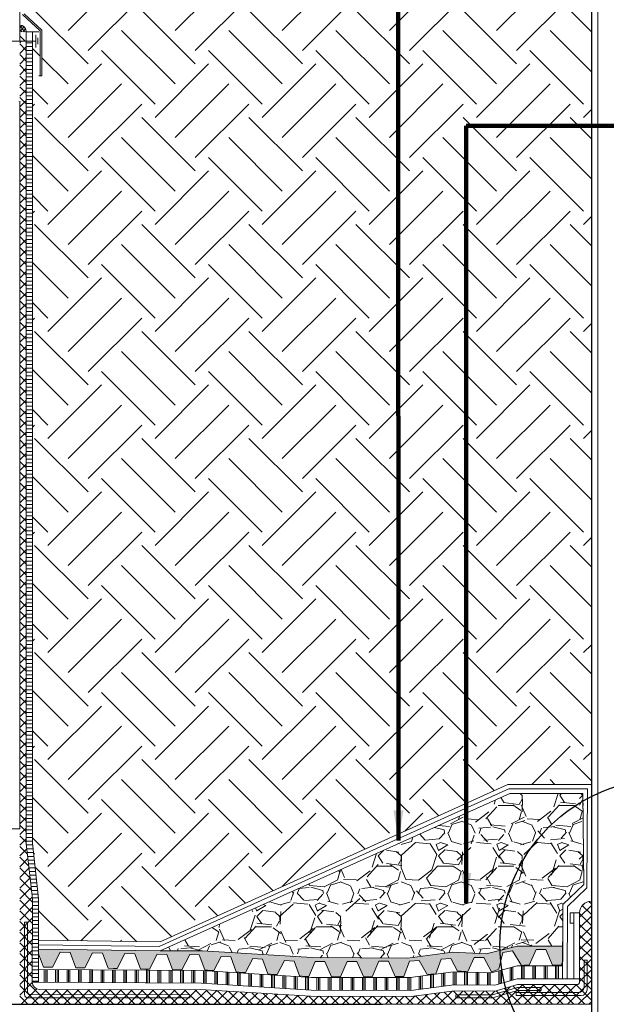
# Model space of a CAD drawing. Extents: x 8.8 to 80.2, y 3.8 to 30.6.
# Tile 8 of 11: x 49.4 to 51.4, y 25.6 to 28.9. Entities that reach past the tile are written whole.
import ezdxf

# ---------------------------------------------------------------- set-up
doc = ezdxf.new("R2010")
doc.units = 0
doc.header["$MEASUREMENT"] = 0
doc.layers.get('0').update_dxf_attribs({"lineweight": 9})
for name, color, linetype, lineweight in [('BR_P_Slab_Object', 3, 'Continuous', 30), ('DR_P_Storm_Sewer', 151, 'Continuous', 30), ('SC_Scratch6', 7, 'Continuous', 9), ('SC_Scratch7', 252, 'Continuous', 9), ('VG_P_Cells', 2, 'Continuous', 9), ('VG_P_Landscape_Limits', 3, 'Continuous', 40), ('VG_P_Text', 7, 'Continuous', 25)]:
    doc.layers.add(name, color=color, linetype=linetype, lineweight=lineweight)
doc.layers.add('SC_Scratch1', color=7, linetype='Continuous', lineweight=9, plot=False)
doc.layers.add('SC_Scratch8', color=7, linetype='Continuous', lineweight=9, transparency=0.4)
doc.styles.add('FONT31', font='font31.shx')
doc.dimstyles.new('Fract  Slanted', dxfattribs={"dimtxt": 0.12, "dimasz": 0.1, "dimexe": 0.1, "dimexo": 0.03, "dimgap": 0.07, "dimtad": 1, "dimdec": 3, "dimlfac": 12, "dimzin": 3, "dimdsep": 46, "dimlunit": 4, "dimtxsty": 'FONT31', "dimblk": 'OBLIQUE', "dimcen": 0.09, "dimdle": 0.1, "dimclrd": 97, "dimclre": 97, "dimaunit": 1, "dimadec": 4, "dimazin": 3, "dimtfac": 0.75, "dimtdec": 3, "dimtofl": 0, "dimtmove": 2, "dimatfit": 3, "dimfxl": 1, "dimtzin": 3, "dimlwd": 0, "dimlwe": 0, "dimarcsym": 0})

# ---------------------------------------------------------------- blocks, each defined once
blk = doc.blocks.new('_Oblique')
at = {"color": 0, "linetype": 'ByBlock', "lineweight": -2}
blk.add_line((-0.5, -0.5), (0.5, 0.5), dxfattribs=at)

msp = doc.modelspace()

# ---------------------------------------------------------------- hatches: boundary and pattern name
at = {"layer": 'SC_Scratch7'}
h = msp.add_hatch(dxfattribs=at)
h.set_pattern_fill('ANSI37', color=256, style=0, pattern_type=2)
h.set_pattern_definition([(45, (51.31933702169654, 25.84570835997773), (-0.01767766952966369, 0.01767766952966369), []), (135, (51.31933702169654, 25.84570835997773), (-0.01767766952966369, -0.01767766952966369), [])])
edge = h.paths.add_edge_path()
edge.add_line((51.29563908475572, 25.94228952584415), (51.29563908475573, 25.72521363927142))
edge.add_line((51.29563908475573, 25.72521363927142), (51.29563908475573, 25.71545514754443))
edge.add_arc((51.28588059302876, 25.71545514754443), 0.009758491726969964, -90, 2.091837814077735e-11, ccw=False)
edge.add_line((51.28588059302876, 25.70569665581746), (51.09071075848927, 25.70569665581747))
edge.add_line((51.09071075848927, 25.70569665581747), (51.0164823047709, 25.68377402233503))
edge.add_line((51.0164823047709, 25.68377402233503), (50.88283045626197, 25.6847134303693))
edge.add_line((50.88283045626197, 25.6847134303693), (50.73997089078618, 25.66645179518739))
edge.add_line((50.73997089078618, 25.66645179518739), (50.40860667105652, 25.66706623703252))
edge.add_line((50.40860667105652, 25.66706623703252), (50.04312361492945, 25.68902494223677))
edge.add_line((50.04312361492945, 25.68902494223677), (50.00780690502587, 25.68841041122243))
edge.add_line((50.00780690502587, 25.68841041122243), (49.5126875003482, 25.68972934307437))
edge.add_arc((49.51281881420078, 25.71356695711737), 0.02383797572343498, 179.9782865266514, 269.68437892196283, ccw=False)
edge.add_line((49.48898084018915, 25.713575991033), (49.48918460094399, 25.98953478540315))
edge.add_line((49.48918460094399, 25.98953478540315), (49.46896005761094, 26.17155567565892))
edge.add_line((49.46896005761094, 26.17155567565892), (49.46896005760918, 26.18578892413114))
edge.add_line((49.46896005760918, 26.18578892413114), (49.4689600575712, 26.49418233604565))
edge.add_line((49.4689600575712, 26.49418233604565), (49.46896005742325, 27.34271351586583))
edge.add_line((49.46896005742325, 27.34271351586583), (49.46896005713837, 28.82270782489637))
edge.add_line((49.46896005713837, 28.82270782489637), (49.44751801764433, 28.82270782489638))
edge.add_line((49.44751801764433, 28.82270782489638), (49.44751801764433, 28.62375271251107))
edge.add_line((49.44751801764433, 28.62375271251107), (49.44751801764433, 28.62239390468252))
edge.add_line((49.44751801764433, 28.62239390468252), (49.44792486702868, 28.51150360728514))
edge.add_line((49.44792486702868, 28.51150360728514), (49.44792486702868, 26.34891031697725))
edge.add_line((49.44792486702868, 26.34891031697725), (49.44751801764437, 26.31766031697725))
edge.add_line((49.44751801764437, 26.31766031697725), (49.44792486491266, 26.22019344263))
edge.add_line((49.44792486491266, 26.22019344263), (49.44751801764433, 26.22019344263))
edge.add_line((49.44751801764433, 26.22019344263), (49.44751801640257, 26.18894344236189))
edge.add_line((49.44751801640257, 26.18894344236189), (49.44751801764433, 25.72391031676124))
edge.add_line((49.44751801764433, 25.72391031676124), (49.44751801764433, 25.64057731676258))
edge.add_line((49.44751801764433, 25.64057731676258), (50.64532470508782, 25.64057770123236))
edge.add_line((50.64532470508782, 25.64057770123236), (51.3343064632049, 25.64057525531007))
edge.add_line((51.3343064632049, 25.64057525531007), (51.33433529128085, 25.9813220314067))
edge.add_arc((51.33467305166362, 25.94228952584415), 0.03903396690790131, 90.49578578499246, 180)
h = msp.add_hatch(dxfattribs=at)
h.set_pattern_fill('ANSI31', color=256, style=0, pattern_type=2)
h.set_pattern_definition([(0, (49.49956564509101, 25.90444571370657), (0, 0.0125), [])])
h.paths.add_polyline_path([(49.46896005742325, 27.34271351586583), (49.4689600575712, 26.49418233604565), (49.46896005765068, 26.18578892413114), (49.46896005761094, 26.17155567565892), (49.48918460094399, 25.98953478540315), (49.48898073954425, 25.71343968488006), (49.50981403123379, 25.71343968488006), (49.51001789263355, 25.82224345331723), (49.51001789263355, 25.99068864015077), (49.48979334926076, 26.17270953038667), (49.48979334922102, 26.49418233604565), (49.48979334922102, 28.51150360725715), (49.49016307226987, 28.82270782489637), (49.46896005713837, 28.82270782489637)])
h = msp.add_hatch(dxfattribs=at)
h.set_pattern_fill('GRAVEL', color=256, style=0, pattern_type=2)
h.set_pattern_definition([(228.012788, (50.84892622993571, 26.20570907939), (-1.599999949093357, -1.80000000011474), [0.026907, -2.663818]), (184.969741, (50.83092622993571, 26.18570907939), (2.399999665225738, 0.1999999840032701), [0.04617399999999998, -4.571184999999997]), (132.510447, (50.78492622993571, 26.18170907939), (1.999999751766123, -2.199999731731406), [0.03255799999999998, -3.223206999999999]), (267.273689, (50.7069262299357, 26.13170907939), (0.2000000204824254, 4.000000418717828), [0.04204799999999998, -4.162711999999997]), (292.833654, (50.70492622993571, 26.08970907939), (-1.000000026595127, 2.400000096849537), [0.041231, -4.081875]), (357.2736889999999, (50.72092622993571, 26.05170907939), (-4.000000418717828, 0.2000000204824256), [0.04204799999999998, -4.162711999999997]), (37.69424000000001, (50.76292622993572, 26.04970907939), (-2.60000001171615, -1.999999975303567), [0.05560599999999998, -5.504969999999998]), (72.255328, (50.80692622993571, 26.08370907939), (1.399999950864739, 4.399999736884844), [0.052498, -5.197264]), (121.429566, (50.8229262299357, 26.13370907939), (-1.600000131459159, 2.600000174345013), [0.04219, -4.176815]), (175.236358, (50.80092622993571, 26.16970907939), (2.200000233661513, -0.2000000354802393), [0.048166, -2.360153]), (222.397438, (50.75292622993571, 26.17370907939), (-2.40000015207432, -2.200000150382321), [0.06228999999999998, -6.166674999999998]), (138.814075, (50.90492622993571, 26.12970907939), (-1.400000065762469, 1.200000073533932), [0.02126, -2.104769]), (171.469234, (50.88892622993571, 26.14370907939), (2.600000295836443, -0.4000000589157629), [0.040447, -4.004302]), (225, (50.84892622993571, 26.14970907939), (-2.775557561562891e-17, -0.1999994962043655), [0.028284, -0.254559]), (203.198591, (50.8349262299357, 26.17370907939), (1.000000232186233, 0.4000000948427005), [0.015232, -1.507923]), (291.801409, (50.82092622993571, 26.16770907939), (-0.199999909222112, 0.5999998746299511), [0.021541, -1.055492]), (30.963757, (50.8289262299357, 26.14770907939), (0.599999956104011, 0.3999999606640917), [0.034986, -1.131205]), (161.565051, (50.8589262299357, 26.16570907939), (0.4000001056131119, -0.2000000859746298), [0.025298, -0.607157]), (16.38954, (50.70492622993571, 26.16770907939), (2.000000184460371, 0.6000000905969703), [0.03543999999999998, -3.508568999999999]), (70.34617600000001, (50.73892622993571, 26.17770907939), (-0.7999999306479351, -2.199999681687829), [0.029732, -2.943482]), (293.198591, (50.8589262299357, 26.20570907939), (-0.4000000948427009, 1.000000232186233), [0.030463, -1.492692]), (343.6104599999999, (50.87092622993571, 26.17770907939), (-2.000000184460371, 0.6000000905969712), [0.03544, -3.508569]), (339.4439549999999, (50.70492622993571, 26.04370907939), (-1.000000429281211, 0.4000001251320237), [0.034176, -1.674625]), (294.775141, (50.7369262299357, 26.03170907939), (-1.000000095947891, 2.20000015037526), [0.028636, -2.834929]), (66.80140899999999, (50.86092622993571, 26.00570907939), (0.4000000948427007, 1.000000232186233), [0.030463, -1.492692]), (17.354025, (50.87292622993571, 26.03370907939), (-2.600000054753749, -0.8000000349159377), [0.03352599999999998, -3.319084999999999]), (69.44395500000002, (50.76292622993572, 26.00570907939), (-0.4000001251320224, -1.000000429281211), [0.017088, -1.691713]), (101.309932, (50.84892622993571, 26.00570907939), (-0.2000000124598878, 0.8000002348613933), [0.010198, -1.009606]), (165.963757, (50.8469262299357, 26.01570907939), (0.6000003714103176, -0.2000000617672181), [0.041231, -0.7833899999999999]), (186.009006, (50.80692622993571, 26.02570907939), (2.00000013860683, 0.1999999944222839), [0.03820999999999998, -3.782784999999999]), (303.690068, (50.8289262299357, 26.12970907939), (-0.1999999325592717, 0.3999998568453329), [0.028844, -0.6922659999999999]), (353.157227, (50.84492622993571, 26.10570907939), (3.399999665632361, -0.3999999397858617), [0.05035899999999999, -4.985513]), (60.945396, (50.89492622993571, 26.09970907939), (-0.8000002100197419, -1.400000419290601), [0.020591, -2.038535]), (90, (50.90492622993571, 26.11770907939), (-0.2, 0.2), [0.012, -0.188]), (120.256437, (50.80292622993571, 26.03170907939), (0.7999998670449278, -1.399999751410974), [0.027785, -2.750704]), (48.012788, (50.78892622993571, 26.05570907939), (1.599999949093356, 1.800000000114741), [0.053814, -2.63691]), (0, (50.82492622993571, 26.09570907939), (0.2, 0.2), [0.052, -0.148]), (325.304846, (50.87692622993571, 26.09570907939), (1.999999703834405, -1.399999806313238), [0.03162299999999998, -3.130654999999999]), (254.054604, (50.9029262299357, 26.07770907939), (-0.1999999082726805, -0.799999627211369), [0.02912, -1.426902]), (207.645975, (50.89492622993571, 26.04970907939), (-3.800000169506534, -2.000000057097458), [0.047413, -4.693894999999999]), (175.426079, (50.8529262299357, 26.02770907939), (-2.600000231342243, 0.2000000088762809), [0.05016, -4.965815])])
h.paths.add_polyline_path([(51.24009659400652, 25.96996617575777), (51.30913397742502, 26.03645356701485), (51.30664189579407, 26.33700489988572), (51.06529888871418, 26.33695606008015), (49.91108997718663, 25.81679364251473), (50.05098182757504, 25.81732158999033), (50.41266804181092, 25.79467218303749), (50.72785622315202, 25.79354147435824), (50.87561002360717, 25.8124287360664), (50.98734214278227, 25.80746610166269), (51.08932528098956, 25.83261363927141), (51.23963475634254, 25.83261363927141), (51.2397831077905, 25.8326133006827)])
h = msp.add_hatch(dxfattribs=at)
h.set_pattern_fill('GRAVEL', color=256, style=0, pattern_type=2)
h.set_pattern_definition([(228.012788, (50.03920928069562, 25.86681670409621), (-0.5999997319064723, -0.6749997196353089), [0.01009, -0.9989319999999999]), (184.969741, (50.03245928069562, 25.85931670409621), (0.900000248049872, 0.07500002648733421), [0.01731499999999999, -1.714193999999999]), (132.510447, (50.01520928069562, 25.85781670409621), (0.7500002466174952, -0.8250002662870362), [0.012209, -1.208701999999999]), (267.273689, (49.98595928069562, 25.8390667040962), (0.0750000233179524, 1.500000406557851), [0.01576799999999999, -1.561016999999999]), (292.833654, (49.98520928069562, 25.82331670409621), (-0.3749999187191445, 0.8999998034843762), [0.015462, -1.530703]), (357.2736889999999, (49.99120928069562, 25.80906670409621), (-1.500000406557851, 0.0750000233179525), [0.01576799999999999, -1.561016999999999]), (37.69424000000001, (50.00695928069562, 25.80831670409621), (-0.9750003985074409, -0.7500002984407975), [0.020852, -2.064363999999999]), (72.255328, (50.02345928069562, 25.82106670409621), (0.5249999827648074, 1.649999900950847), [0.019687, -1.948974]), (121.429566, (50.02945928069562, 25.8398167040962), (-0.6000001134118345, 0.9750001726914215), [0.015821, -1.566305]), (175.236358, (50.02120928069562, 25.8533167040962), (0.8250003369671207, -0.07500003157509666), [0.018062, -0.885057]), (222.397438, (50.00320928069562, 25.8548167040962), (-0.8999998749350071, -0.8249998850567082), [0.02335899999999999, -2.312502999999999]), (138.814075, (50.06020928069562, 25.83831670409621), (-0.525000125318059, 0.4500001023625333), [0.007973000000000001, -0.789288]), (171.469234, (50.05420928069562, 25.8435667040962), (0.9749999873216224, -0.1500000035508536), [0.015168, -1.501613]), (225, (50.03920928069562, 25.8458167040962), (-6.938893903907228e-18, -0.07499998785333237), [0.010607, -0.095459]), (203.198591, (50.03395928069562, 25.8548167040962), (0.3749997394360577, 0.1499998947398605), [0.005712, -0.5654710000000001]), (291.801409, (50.02870928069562, 25.8525667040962), (-0.0750001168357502, 0.2250004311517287), [0.008078, -0.39581]), (30.963757, (50.03170928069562, 25.8450667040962), (0.2249997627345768, 0.1499998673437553), [0.01312, -0.424202]), (161.565051, (50.04295928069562, 25.8518167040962), (0.1500003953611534, -0.07500015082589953), [0.009487, -0.227684]), (16.38954, (49.98520928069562, 25.8525667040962), (0.750000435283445, 0.2250001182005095), [0.01328999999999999, -1.315712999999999]), (70.34617600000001, (49.99795928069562, 25.8563167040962), (-0.3000000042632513, -0.8250000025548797), [0.01115, -1.103806]), (293.198591, (50.04295928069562, 25.86681670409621), (-0.1499998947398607, 0.3749997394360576), [0.011424, -0.559759]), (343.6104599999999, (50.04745928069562, 25.8563167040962), (-0.750000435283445, 0.2250001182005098), [0.01329, -1.315713]), (339.4439549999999, (49.98520928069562, 25.80606670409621), (-0.375000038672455, 0.1500000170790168), [0.012816, -0.627984]), (294.775141, (49.99720928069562, 25.80156670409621), (-0.3749998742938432, 0.8249997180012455), [0.010738, -1.063098]), (66.80140899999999, (50.04370928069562, 25.79181670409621), (0.1499998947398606, 0.3749997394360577), [0.011424, -0.559759]), (17.354025, (50.04820928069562, 25.80231670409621), (-0.9749995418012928, -0.299999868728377), [0.01257199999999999, -1.244656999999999]), (69.44395500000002, (50.00695928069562, 25.79181670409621), (-0.1500000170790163, -0.3750000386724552), [0.006408, -0.634392]), (101.309932, (50.03920928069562, 25.79181670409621), (-0.07500000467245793, 0.3000000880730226), [0.003824, -0.3786019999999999]), (165.963757, (50.03845928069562, 25.79556670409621), (0.2249997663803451, -0.07499996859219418), [0.015462, -0.293771]), (186.009006, (50.02345928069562, 25.79931670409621), (0.7499995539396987, 0.07499995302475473), [0.01432899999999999, -1.418543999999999]), (303.690068, (50.03170928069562, 25.83831670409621), (-0.0749999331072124, 0.14999997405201), [0.010817, -0.2596]), (353.157227, (50.03770928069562, 25.82931670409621), (1.275000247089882, -0.1500000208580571), [0.018885, -1.869567]), (60.945396, (50.05645928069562, 25.82706670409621), (-0.2999997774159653, -0.52499960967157), [0.007722, -0.764451]), (90, (50.06020928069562, 25.83381670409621), (-0.075, 0.075), [0.0045, -0.0705]), (120.256437, (50.02195928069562, 25.80156670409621), (0.2999998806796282, -0.5249998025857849), [0.010419, -1.031514]), (48.012788, (50.01670928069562, 25.81056670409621), (0.599999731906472, 0.674999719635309), [0.02018, -0.988841]), (0, (50.03020928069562, 25.82556670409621), (0.075, 0.075), [0.0195, -0.0555]), (325.304846, (50.04970928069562, 25.82556670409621), (0.7499996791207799, -0.5249997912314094), [0.01185899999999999, -1.173995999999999]), (254.054604, (50.05945928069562, 25.81881670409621), (-0.07499996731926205, -0.2999997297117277), [0.01092, -0.535088]), (207.645975, (50.05645928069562, 25.80831670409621), (-1.424999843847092, -0.7499999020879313), [0.01778, -1.760211]), (175.426079, (50.04070928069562, 25.80006670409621), (-0.9750002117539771, 0.07500000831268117), [0.01881, -1.862181])])
h.paths.add_polyline_path([(51.2397831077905, 25.8326133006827), (51.23963475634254, 25.83261363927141), (51.08932528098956, 25.83261363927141), (50.98734214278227, 25.80746610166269), (50.87561002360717, 25.8124287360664), (50.72785622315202, 25.79354147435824), (50.41266804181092, 25.79467218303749), (50.05098182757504, 25.81732158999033), (49.91108997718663, 25.81679364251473), (49.51001789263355, 25.82224345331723), (49.5099896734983, 25.80718249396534), (49.50998913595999, 25.80689560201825), (49.52596614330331, 25.7636947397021), (49.54382831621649, 25.76323764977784), (49.55596803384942, 25.7630937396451), (49.58142249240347, 25.81246724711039), (49.61392252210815, 25.8119206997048), (49.63253544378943, 25.76159248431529), (49.65039761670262, 25.76113539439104), (49.66253733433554, 25.76099148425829), (49.68799179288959, 25.81036499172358), (49.72049182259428, 25.80981844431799), (49.73910474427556, 25.75949022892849), (49.75696691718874, 25.75903313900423), (49.76910663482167, 25.75888922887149), (49.79456109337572, 25.80826273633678), (49.82706112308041, 25.80771618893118), (49.84567404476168, 25.75738797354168), (49.86353621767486, 25.75693088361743), (49.87567593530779, 25.75678697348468), (49.90113039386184, 25.80616048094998), (49.93363042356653, 25.80561393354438), (49.95224334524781, 25.75528571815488), (49.97010551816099, 25.75482862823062), (49.98224523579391, 25.75468471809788), (50.00848938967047, 25.80558998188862), (50.04019972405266, 25.80351167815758), (50.05815012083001, 25.75497489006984), (50.07667481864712, 25.75272637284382), (50.08877975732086, 25.75200159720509), (50.11279537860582, 25.79896198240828), (50.144505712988, 25.79688367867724), (50.16245610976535, 25.7483468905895), (50.18098080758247, 25.74609837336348), (50.19308574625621, 25.74537359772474), (50.21710136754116, 25.79233398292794), (50.24881170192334, 25.79025567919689), (50.2667620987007, 25.74171889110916), (50.28528679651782, 25.73947037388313), (50.29739173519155, 25.7387455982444), (50.32140735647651, 25.78570598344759), (50.3531176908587, 25.78362767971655), (50.37106808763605, 25.73509089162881), (50.38959278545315, 25.73284237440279), (50.40170382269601, 25.7324399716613), (50.42302593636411, 25.78179044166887), (50.45480429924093, 25.78177295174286), (50.47709519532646, 25.73174021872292), (50.49369303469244, 25.7312108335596), (50.5058040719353, 25.73080843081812), (50.52807339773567, 25.78235124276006), (50.55985176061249, 25.78233375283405), (50.58214265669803, 25.73230101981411), (50.598740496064, 25.7317716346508), (50.61085153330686, 25.73136923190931), (50.63312085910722, 25.78291204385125), (50.66489922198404, 25.78289455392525), (50.68719011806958, 25.7328618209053), (50.70378795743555, 25.73233243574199), (50.71571424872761, 25.73271806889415), (50.73378418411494, 25.78290131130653), (50.76547545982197, 25.78525241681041), (50.79262405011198, 25.73868986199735), (50.80467283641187, 25.73998055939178), (50.82118698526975, 25.74172738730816), (50.8385891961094, 25.79005624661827), (50.8702804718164, 25.79240735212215), (50.89242486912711, 25.75000999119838), (50.90462267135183, 25.74990961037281), (50.92621172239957, 25.74949034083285), (50.94748134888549, 25.79479858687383), (50.97925971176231, 25.79481607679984), (51.00515780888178, 25.74797138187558), (51.0179522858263, 25.75232770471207), (51.02894940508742, 25.75641327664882), (51.0425731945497, 25.81189333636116), (51.07398318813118, 25.81671795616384), (51.10379346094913, 25.76913716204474), (51.1131622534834, 25.76935083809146), (51.12888789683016, 25.76935083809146), (51.15217105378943, 25.82161073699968), (51.18394941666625, 25.82162822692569), (51.20621874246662, 25.77008541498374), (51.21844984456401, 25.77031404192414), (51.23417548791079, 25.77031404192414), (51.2396540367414, 25.78261084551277), (51.23966898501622, 25.78261081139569)])
h = msp.add_hatch(dxfattribs=at)
h.set_pattern_fill('PLAST', color=256, style=0, pattern_type=2)
h.set_pattern_definition([(90, (49.98799983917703, 25.72759674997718), (-0.0375, 2.296212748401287e-18), []), (90, (49.98331283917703, 25.72759674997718), (-0.0375, 2.296212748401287e-18), []), (90, (49.97862483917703, 25.72759674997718), (-0.0375, 2.296212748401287e-18), [])])
edge = h.paths.add_edge_path()
edge.add_line((50.04726833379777, 25.70994375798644), (50.40920803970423, 25.68727847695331))
edge.add_line((50.40920803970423, 25.68727847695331), (50.73875750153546, 25.68666105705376))
edge.add_line((50.73875750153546, 25.68666105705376), (50.88161532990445, 25.70492247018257))
edge.add_line((50.88161532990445, 25.70492247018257), (51.01604565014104, 25.70397759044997))
edge.add_line((51.01604565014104, 25.70397759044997), (51.08932528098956, 25.72521363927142))
edge.add_line((51.08932528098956, 25.72521363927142), (51.2395380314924, 25.72521363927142))
edge.add_line((51.2395380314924, 25.72521363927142), (51.2395380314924, 25.72523398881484))
edge.add_line((51.2395380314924, 25.72523398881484), (51.23963475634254, 25.76761363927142))
edge.add_line((51.23963475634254, 25.76761363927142), (51.08932528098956, 25.76761363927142))
edge.add_line((51.08932528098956, 25.76761363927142), (51.00424392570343, 25.74470202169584))
edge.add_line((51.00424392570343, 25.74470202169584), (50.87906476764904, 25.74734144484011))
edge.add_line((50.87906476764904, 25.74734144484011), (50.73609806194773, 25.72906611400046))
edge.add_line((50.73609806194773, 25.72906611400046), (50.41057399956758, 25.72967599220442))
edge.add_line((50.41057399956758, 25.72967599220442), (50.04873436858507, 25.75233500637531))
edge.add_line((50.04873436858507, 25.75233500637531), (49.50989357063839, 25.75589101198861))
edge.add_line((49.50989357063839, 25.75589101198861), (49.50981412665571, 25.71349061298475))
edge.add_line((49.50981436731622, 25.71349061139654), (50.04726833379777, 25.70994375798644))
at = {"layer": 'SC_Scratch8'}
h = msp.add_hatch(dxfattribs=at)
h.set_pattern_fill('EARTH', color=256, style=0, pattern_type=2)
h.set_pattern_definition([(45, (50.02671423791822, 28.08427656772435), (2.775557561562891e-17, 0.3535533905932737), [0.25, -0.25]), (45, (49.96042323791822, 28.15056756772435), (2.775557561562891e-17, 0.3535533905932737), [0.25, -0.25]), (45, (49.89413123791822, 28.21685956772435), (2.775557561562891e-17, 0.3535533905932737), [0.25, -0.25]), (135, (49.89413123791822, 28.26105356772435), (-0.3535533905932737, 2.775557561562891e-17), [0.25, -0.25]), (135, (49.96042323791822, 28.32734456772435), (-0.3535533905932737, 2.775557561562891e-17), [0.25, -0.25]), (135, (50.02671423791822, 28.39363556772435), (-0.3535533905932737, 2.775557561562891e-17), [0.25, -0.25])])
edge = h.paths.add_edge_path()
edge.add_arc((49.38981775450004, 28.90072332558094), 0.1287159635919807, 45.00000000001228, 63.16410024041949, ccw=False)
edge.add_line((49.48083368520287, 28.99173925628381), (49.48473603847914, 28.9876619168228))
edge.add_line((49.48473603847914, 28.9876619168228), (49.46174922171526, 28.96467510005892))
edge.add_line((49.46174922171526, 28.96467510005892), (49.46173164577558, 28.93447333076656))
edge.add_line((49.46173164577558, 28.93447333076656), (49.46171936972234, 28.9133786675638))
edge.add_line((49.46171936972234, 28.9133786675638), (49.52052888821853, 28.85850875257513))
edge.add_line((49.52052888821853, 28.85850875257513), (49.52052888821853, 28.70812472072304))
edge.add_line((49.52052888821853, 28.70812472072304), (49.51532056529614, 28.70812472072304))
edge.add_line((49.51532056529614, 28.70812472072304), (49.51532056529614, 28.85624493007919))
edge.add_line((49.51532056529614, 28.85624493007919), (49.45650972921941, 28.9111160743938))
edge.add_line((49.45650972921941, 28.9111160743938), (49.45652332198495, 28.93447333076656))
edge.add_line((49.45652332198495, 28.93447333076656), (49.44751801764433, 28.93447333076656))
edge.add_line((49.44751801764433, 28.93447333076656), (49.44792486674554, 28.87601813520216))
edge.add_line((49.44792486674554, 28.87601813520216), (49.44751801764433, 28.82270782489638))
edge.add_line((49.44751801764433, 28.82270782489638), (49.46896005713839, 28.82270782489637))
edge.add_line((49.46896005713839, 28.82270782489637), (49.46896005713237, 28.85395776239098))
edge.add_line((49.46896005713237, 28.85395776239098), (49.49020019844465, 28.85395776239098))
edge.add_line((49.49020019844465, 28.85395776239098), (49.49016307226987, 28.82270782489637))
edge.add_line((49.49016307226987, 28.82270782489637), (49.48979334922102, 28.51150360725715))
edge.add_line((49.48979334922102, 28.51150360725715), (49.48979334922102, 26.49418233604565))
edge.add_line((49.48979334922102, 26.49418233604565), (49.48979334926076, 26.17270953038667))
edge.add_line((49.48979334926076, 26.17270953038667), (49.51001789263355, 25.99068864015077))
edge.add_line((49.51001789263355, 25.99068864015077), (49.51001789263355, 25.85224098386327))
edge.add_line((49.51001789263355, 25.85224098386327), (49.51042549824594, 25.85224068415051))
edge.add_line((49.51042549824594, 25.85224068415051), (49.91149758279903, 25.84679087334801))
edge.add_line((49.91149758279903, 25.84679087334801), (51.05884826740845, 26.36695475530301))
edge.add_line((51.05884826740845, 26.36695475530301), (51.33436792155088, 26.3670105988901))
edge.add_line((51.33436792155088, 26.3670105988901), (51.33465671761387, 29.780569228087))
edge.add_line((51.33465671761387, 29.780569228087), (49.44751801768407, 29.78056923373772))
edge.add_line((49.44751801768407, 29.78056923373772), (49.4479248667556, 29.01557698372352))
at = {"layer": 'VG_P_Cells'}
h = msp.add_hatch(dxfattribs=at)
h.set_pattern_fill('ANSI37', color=256, style=0, pattern_type=2)
h.set_pattern_definition([(135, (50.67723426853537, 27.37734701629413), (0.005524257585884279, 0.005524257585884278), []), (45, (50.67723426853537, 27.37734701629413), (0.005524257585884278, -0.005524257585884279), [])])
h.paths.add_polyline_path([(49.44792486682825, 28.85395776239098), (49.46936690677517, 28.85395776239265, 0.3793740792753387), (49.44792486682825, 28.87601813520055)])

# ---------------------------------------------------------------- linework, layer by layer
at = {"layer": 'BR_P_Slab_Object'}
msp.add_line((47.65585490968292, 25.64057674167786), (50.64532470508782, 25.64057770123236), dxfattribs=at)
at = {"layer": 'DR_P_Storm_Sewer'}
msp.add_line((51.3346730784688, 29.97395391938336), (51.33467304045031, 24.32113709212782), dxfattribs=at)
at = {"layer": 'SC_Scratch1'}
msp.add_line((49.51532056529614, 28.70812472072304), (49.51062664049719, 28.70812472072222), dxfattribs=at)
at = {"layer": 'SC_Scratch6'}
msp.add_line((49.44751801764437, 26.31766031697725), (49.44792486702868, 26.34891031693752), dxfattribs=at)
at = {"layer": 'SC_Scratch6', "flags": 128}
msp.add_lwpolyline([(49.44751801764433, 25.64057731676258), (50.64532470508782, 25.64057770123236), (51.3343064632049, 25.64057525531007), (51.33433529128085, 25.9813220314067, 0.4116813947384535), (51.29563908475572, 25.94228952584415), (51.29563908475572, 25.94228952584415), (51.29563908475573, 25.72521363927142), (51.29563908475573, 25.71545514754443, -0.414213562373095), (51.28588059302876, 25.70569665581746), (51.09071075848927, 25.70569665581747), (51.0164823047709, 25.68377402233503), (50.88283045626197, 25.6847134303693), (50.73997089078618, 25.66645179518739), (50.40860667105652, 25.66706623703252), (50.04312361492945, 25.68902494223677), (50.00780690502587, 25.68841041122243), (49.5126875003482, 25.68972934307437, -0.4127119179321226), (49.48898084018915, 25.713575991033), (49.48918460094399, 25.98953478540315), (49.46896005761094, 26.17155567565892), (49.46896005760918, 26.18578892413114), (49.4689600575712, 26.49418233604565), (49.46896005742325, 27.34271351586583), (49.46896005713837, 28.82270782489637), (49.44751801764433, 28.82270782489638)], format="xyb", dxfattribs=at)
for points in [[(49.46896005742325, 27.34271351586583), (49.4689600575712, 26.49418233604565), (49.46896005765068, 26.18578892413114), (49.46896005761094, 26.17155567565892), (49.48918460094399, 25.98953478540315), (49.48898073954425, 25.71343968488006), (49.50981403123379, 25.71343968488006), (49.51001789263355, 25.82224345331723), (49.51001789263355, 25.99068864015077), (49.48979334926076, 26.17270953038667), (49.48979334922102, 26.49418233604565), (49.48979334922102, 28.51150360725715), (49.49016307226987, 28.82270782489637), (49.46896005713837, 28.82270782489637), (49.46896005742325, 27.34271351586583)], [(51.24009659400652, 25.96996617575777), (51.30913397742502, 26.03645356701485), (51.30664189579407, 26.33700489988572), (51.06529888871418, 26.33695606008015), (49.91108997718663, 25.81679364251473), (50.05098182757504, 25.81732158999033), (50.41266804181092, 25.79467218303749), (50.72785622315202, 25.79354147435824), (50.87561002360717, 25.8124287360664), (50.98734214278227, 25.80746610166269), (51.08932528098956, 25.83261363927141), (51.23963475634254, 25.83261363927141), (51.2397831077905, 25.8326133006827), (51.24009659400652, 25.96996617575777)], [(51.2397831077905, 25.8326133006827), (51.23963475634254, 25.83261363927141), (51.08932528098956, 25.83261363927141), (50.98734214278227, 25.80746610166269), (50.87561002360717, 25.8124287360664), (50.72785622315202, 25.79354147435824), (50.41266804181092, 25.79467218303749), (50.05098182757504, 25.81732158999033), (49.91108997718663, 25.81679364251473), (49.51001789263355, 25.82224345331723), (49.5099896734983, 25.80718249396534), (49.50998913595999, 25.80689560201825), (49.52596614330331, 25.7636947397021), (49.54382831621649, 25.76323764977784), (49.55596803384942, 25.7630937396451), (49.58142249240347, 25.81246724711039), (49.61392252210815, 25.8119206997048), (49.63253544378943, 25.76159248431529), (49.65039761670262, 25.76113539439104), (49.66253733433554, 25.76099148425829), (49.68799179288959, 25.81036499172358), (49.72049182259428, 25.80981844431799), (49.73910474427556, 25.75949022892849), (49.75696691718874, 25.75903313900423), (49.76910663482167, 25.75888922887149), (49.79456109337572, 25.80826273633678), (49.82706112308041, 25.80771618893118), (49.84567404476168, 25.75738797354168), (49.86353621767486, 25.75693088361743), (49.87567593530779, 25.75678697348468), (49.90113039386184, 25.80616048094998), (49.93363042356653, 25.80561393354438), (49.95224334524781, 25.75528571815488), (49.97010551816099, 25.75482862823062), (49.98224523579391, 25.75468471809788), (50.00848938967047, 25.80558998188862), (50.04019972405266, 25.80351167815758), (50.05815012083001, 25.75497489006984), (50.07667481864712, 25.75272637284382), (50.08877975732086, 25.75200159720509), (50.11279537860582, 25.79896198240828), (50.144505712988, 25.79688367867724), (50.16245610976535, 25.7483468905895), (50.18098080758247, 25.74609837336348), (50.19308574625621, 25.74537359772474), (50.21710136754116, 25.79233398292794), (50.24881170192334, 25.79025567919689), (50.2667620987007, 25.74171889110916), (50.28528679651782, 25.73947037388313), (50.29739173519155, 25.7387455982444), (50.32140735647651, 25.78570598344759), (50.3531176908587, 25.78362767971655), (50.37106808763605, 25.73509089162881), (50.38959278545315, 25.73284237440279), (50.40170382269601, 25.7324399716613), (50.42302593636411, 25.78179044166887), (50.45480429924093, 25.78177295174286), (50.47709519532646, 25.73174021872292), (50.49369303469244, 25.7312108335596), (50.5058040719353, 25.73080843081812), (50.52807339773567, 25.78235124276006), (50.55985176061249, 25.78233375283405), (50.58214265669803, 25.73230101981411), (50.598740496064, 25.7317716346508), (50.61085153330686, 25.73136923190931), (50.63312085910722, 25.78291204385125), (50.66489922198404, 25.78289455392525), (50.68719011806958, 25.7328618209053), (50.70378795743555, 25.73233243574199), (50.71571424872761, 25.73271806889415), (50.73378418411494, 25.78290131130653), (50.76547545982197, 25.78525241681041), (50.79262405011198, 25.73868986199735), (50.80467283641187, 25.73998055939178), (50.82118698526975, 25.74172738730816), (50.8385891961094, 25.79005624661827), (50.8702804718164, 25.79240735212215), (50.89242486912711, 25.75000999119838), (50.90462267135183, 25.74990961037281), (50.92621172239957, 25.74949034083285), (50.94748134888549, 25.79479858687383), (50.97925971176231, 25.79481607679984), (51.00515780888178, 25.74797138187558), (51.0179522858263, 25.75232770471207), (51.02894940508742, 25.75641327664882), (51.0425731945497, 25.81189333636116), (51.07398318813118, 25.81671795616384), (51.10379346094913, 25.76913716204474), (51.1131622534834, 25.76935083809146), (51.12888789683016, 25.76935083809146), (51.15217105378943, 25.82161073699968), (51.18394941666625, 25.82162822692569), (51.20621874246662, 25.77008541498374), (51.21844984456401, 25.77031404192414), (51.23417548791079, 25.77031404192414), (51.2396540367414, 25.78261084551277), (51.23966898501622, 25.78261081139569), (51.2397831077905, 25.8326133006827)], [(50.04726833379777, 25.70994375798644), (50.40920803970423, 25.68727847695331), (50.73875750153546, 25.68666105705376), (50.88161532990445, 25.70492247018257), (51.01604565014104, 25.70397759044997), (51.08932528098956, 25.72521363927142), (51.2395380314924, 25.72521363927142), (51.2395380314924, 25.72523398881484), (51.23963475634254, 25.76761363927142), (51.08932528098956, 25.76761363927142), (51.00424392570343, 25.74470202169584), (50.87906476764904, 25.74734144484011), (50.73609806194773, 25.72906611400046), (50.41057399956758, 25.72967599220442), (50.04873436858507, 25.75233500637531), (49.50989357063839, 25.75589101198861), (49.50981412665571, 25.71349061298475), (49.50981436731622, 25.71349061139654), (50.04726833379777, 25.70994375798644)]]:
    msp.add_lwpolyline(points, close=True, dxfattribs=at)
msp.add_lwpolyline([(49.44751801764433, 28.62239390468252), (49.44792486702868, 28.51150360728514), (49.44792486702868, 26.34891031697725), (49.44751801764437, 26.31766031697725), (49.44792486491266, 26.22019344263), (49.44751801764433, 26.22019344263)], dxfattribs=at)
at = {"layer": 'SC_Scratch7'}
for p, q in [((51.3557202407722, 29.86991899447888), (51.35572202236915, 24.32113709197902)), ((51.3557215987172, 25.64060069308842), (51.35572143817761, 26.1406010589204)), ((51.27402247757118, 25.94228952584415), (51.26426398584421, 25.94228952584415)), ((51.26426398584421, 25.94228952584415), (51.26426398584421, 25.90813480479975)), ((51.27612210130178, 25.94228952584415), (51.27402247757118, 25.94228952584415)), ((51.27612210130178, 25.90813480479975), (51.26426398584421, 25.90813480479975))]:
    msp.add_line(p, q, dxfattribs=at)
at = {"layer": 'SC_Scratch7', "flags": 128}
for points in [[(49.51022169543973, 25.83724206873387), (49.90796345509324, 25.83183751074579), (51.06207357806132, 26.35195540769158), (51.32151801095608, 26.35200791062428), (51.31953916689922, 26.02564930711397), (51.25508204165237, 25.96357299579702), (51.254538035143, 25.72521847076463)], [(49.54382831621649, 25.76323764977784), (49.52596614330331, 25.7636947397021), (49.50988296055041, 25.80718269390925)], [(49.65039761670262, 25.76113539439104), (49.63253544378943, 25.76159248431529), (49.61392252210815, 25.8119206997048), (49.58142249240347, 25.81246724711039), (49.55596803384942, 25.7630937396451), (49.54382831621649, 25.76323764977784)], [(49.75696691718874, 25.75903313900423), (49.73910474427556, 25.75949022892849), (49.72049182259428, 25.80981844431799), (49.68799179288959, 25.81036499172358), (49.66253733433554, 25.76099148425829), (49.65039761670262, 25.76113539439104)], [(49.86353621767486, 25.75693088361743), (49.84567404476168, 25.75738797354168), (49.82706112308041, 25.80771618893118), (49.79456109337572, 25.80826273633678), (49.76910663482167, 25.75888922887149), (49.75696691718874, 25.75903313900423)], [(49.97010551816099, 25.75482862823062), (49.95224334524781, 25.75528571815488), (49.93363042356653, 25.80561393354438), (49.90113039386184, 25.80616048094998), (49.87567593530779, 25.75678697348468), (49.86353621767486, 25.75693088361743)], [(50.07667481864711, 25.75272637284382), (50.05815012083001, 25.75497489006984), (50.04019972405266, 25.80351167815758), (50.00848938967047, 25.80558998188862), (49.98224523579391, 25.75468471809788), (49.97010551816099, 25.75482862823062)], [(50.18098080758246, 25.74609837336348), (50.16245610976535, 25.7483468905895), (50.144505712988, 25.79688367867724), (50.11279537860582, 25.79896198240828), (50.08877975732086, 25.75200159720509), (50.07667481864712, 25.75272637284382)], [(51.0179522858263, 25.75232770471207), (51.02894940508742, 25.75641327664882), (51.0425731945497, 25.81189333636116), (51.07398318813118, 25.81671795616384), (51.10379346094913, 25.76913716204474), (51.1131622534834, 25.76935083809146)], [(51.1131622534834, 25.76935083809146), (51.12888789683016, 25.76935083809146), (51.15217105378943, 25.82161073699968), (51.18394941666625, 25.82162822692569), (51.20621874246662, 25.77008541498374), (51.21844984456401, 25.77031404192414)], [(50.28528679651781, 25.73947037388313), (50.2667620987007, 25.74171889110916), (50.24881170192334, 25.79025567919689), (50.21710136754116, 25.79233398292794), (50.19308574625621, 25.74537359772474), (50.18098080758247, 25.74609837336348)], [(50.38959278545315, 25.73284237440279), (50.37106808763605, 25.73509089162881), (50.3531176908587, 25.78362767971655), (50.32140735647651, 25.78570598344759), (50.29739173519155, 25.7387455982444), (50.28528679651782, 25.73947037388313)], [(50.49369303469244, 25.7312108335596), (50.47709519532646, 25.73174021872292), (50.45480429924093, 25.78177295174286), (50.42302593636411, 25.78179044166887), (50.40170382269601, 25.7324399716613), (50.38959278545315, 25.73284237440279)], [(50.598740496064, 25.7317716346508), (50.58214265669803, 25.73230101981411), (50.55985176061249, 25.78233375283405), (50.52807339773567, 25.78235124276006), (50.5058040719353, 25.73080843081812), (50.49369303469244, 25.7312108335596)], [(50.70378795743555, 25.73233243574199), (50.68719011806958, 25.7328618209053), (50.66489922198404, 25.78289455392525), (50.63312085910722, 25.78291204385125), (50.61085153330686, 25.73136923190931), (50.598740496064, 25.7317716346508)], [(50.70378795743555, 25.73233243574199), (50.71571424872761, 25.73271806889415), (50.73378418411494, 25.78290131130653), (50.76547545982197, 25.78525241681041), (50.79262405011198, 25.73868986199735), (50.80467283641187, 25.73998055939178)], [(50.80467283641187, 25.73998055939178), (50.82118698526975, 25.74172738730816), (50.8385891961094, 25.79005624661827), (50.8702804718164, 25.79240735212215), (50.89242486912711, 25.75000999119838), (50.90462267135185, 25.74990961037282)], [(50.90462267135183, 25.74990961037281), (50.92621172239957, 25.74949034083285), (50.94748134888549, 25.79479858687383), (50.97925971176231, 25.79481607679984), (51.00515780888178, 25.74797138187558), (51.0179522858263, 25.75232770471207)], [(51.21844984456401, 25.77031404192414), (51.23417548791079, 25.77031404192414), (51.2396540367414, 25.78261084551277)]]:
    msp.add_lwpolyline(points, dxfattribs=at)
at = {"layer": 'SC_Scratch8', "flags": 128}
for points in [[(49.44751801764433, 28.93447333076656), (49.44792486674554, 28.87601813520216), (49.44751801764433, 28.82270782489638), (49.46896005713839, 28.82270782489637), (49.46896005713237, 28.85395776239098), (49.49020019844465, 28.85395776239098), (49.49016307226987, 28.82270782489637), (49.48979334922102, 28.51150360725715), (49.48979334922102, 26.49418233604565), (49.48979334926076, 26.17270953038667), (49.51001789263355, 25.99068864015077), (49.51001789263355, 25.85224098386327), (49.51042549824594, 25.85224068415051), (49.91149758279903, 25.84679087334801), (51.05884826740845, 26.36695475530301), (51.33436792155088, 26.3670105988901), (51.33465671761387, 29.780569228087)], [(49.46171936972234, 28.9133786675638), (49.52052888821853, 28.85850875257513), (49.52052888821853, 28.70812472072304), (49.51532056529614, 28.70812472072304), (49.51532056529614, 28.85624493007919), (49.45650972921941, 28.9111160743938)]]:
    msp.add_lwpolyline(points, dxfattribs=at)
at = {"layer": 'VG_P_Cells'}
for p, q in [((49.45650972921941, 28.9111160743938), (49.51532056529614, 28.85624493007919)), ((49.46171936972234, 28.9133786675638), (49.52052888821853, 28.85850875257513)), ((49.51532056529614, 28.85624493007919), (49.51532056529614, 28.70812472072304)), ((49.52052888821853, 28.85850875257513), (49.52052888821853, 28.70812472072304)), ((49.50122005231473, 28.82270782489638), (49.40719544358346, 28.82270782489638)), ((49.46896005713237, 28.85395776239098), (49.49020019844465, 28.85395776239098)), ((49.46896005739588, 27.34271351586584), (49.46896005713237, 28.85395776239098)), ((49.48979334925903, 28.51150360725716), (49.48979334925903, 28.85395776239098)), ((49.49020019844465, 28.85395776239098), (49.51062664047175, 28.85395776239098)), ((49.50750808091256, 28.83312447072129), (49.50750808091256, 28.81229117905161)), ((49.52052888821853, 28.70812472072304), (49.51532056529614, 28.70812472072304)), ((49.44792486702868, 26.34891031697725), (49.44792486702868, 28.51150360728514)), ((49.48979334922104, 26.49418233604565), (49.48979334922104, 28.51150360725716)), ((49.46896005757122, 26.49418233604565), (49.46896005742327, 27.34271351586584)), ((49.46896005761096, 26.17155567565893), (49.46896005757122, 26.49418233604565)), ((49.48979334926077, 26.17270953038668), (49.48979334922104, 26.49418233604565)), ((49.44792486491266, 26.22019344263), (48.65585293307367, 26.22019344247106)), ((49.46896005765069, 26.17155567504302), (49.46896005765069, 26.18578892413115)), ((49.46896005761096, 26.17155567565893), (49.48918460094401, 25.98953478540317)), ((49.48979334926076, 26.17270953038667), (49.51001789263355, 25.99068864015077)), ((49.48918460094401, 25.98953478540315), (49.48898087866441, 25.71362809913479)), ((49.50981403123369, 25.71343968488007), (49.51001789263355, 25.99068864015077)), ((51.27612210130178, 25.94228952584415), (51.27612210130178, 25.72521363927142)), ((51.27612210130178, 25.94228952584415), (51.29563908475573, 25.94228952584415)), ((51.29563908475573, 25.94228952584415), (51.29563908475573, 25.71545514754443)), ((49.46314298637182, 25.91212199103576), (49.46314298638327, 25.67253913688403)), ((51.09071075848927, 25.70569665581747), (51.0164823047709, 25.68377402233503)), ((51.09071075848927, 25.70569665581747), (51.28588059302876, 25.70569665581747))]:
    msp.add_line(p, q, dxfattribs=at)
at = {"layer": 'VG_P_Cells', "flags": 128}
for points in [[(49.50122005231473, 28.8018745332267), (49.50122005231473, 28.8435411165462)], [(49.51042549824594, 25.85224068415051), (49.91149758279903, 25.84679087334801), (51.05884826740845, 26.36695475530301), (51.33467305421, 26.36701057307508)], [(49.51001789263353, 25.82224345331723), (49.91108997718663, 25.81679364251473), (51.06529888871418, 26.33695606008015), (51.30664189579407, 26.33700489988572), (51.30913397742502, 26.03645356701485), (51.24009659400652, 25.96996617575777), (51.2395380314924, 25.72523398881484)], [(49.4631429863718, 25.91212199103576), (49.47355963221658, 25.91212199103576), (49.47355963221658, 25.68295578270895)], [(49.91108997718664, 25.81679364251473), (50.05098182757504, 25.81732158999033), (50.41266804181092, 25.79467218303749), (50.72785622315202, 25.79354147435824), (50.87561002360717, 25.8124287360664), (50.98734214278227, 25.80746610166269), (51.08932528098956, 25.83261363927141), (51.23963475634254, 25.83261363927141)], [(49.50984524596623, 25.75589133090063), (50.04873436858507, 25.75233500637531), (50.41057399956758, 25.72967599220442), (50.73609806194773, 25.72906611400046), (50.87906476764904, 25.74734144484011), (51.00424392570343, 25.74470202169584), (51.08932528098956, 25.76761363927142), (51.23963475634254, 25.76761363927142)], [(49.48898087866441, 25.71362809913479), (50.04726833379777, 25.70994375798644), (50.40920803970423, 25.68727847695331), (50.73875750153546, 25.68666105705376), (50.88161532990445, 25.70492247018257), (51.01604565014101, 25.70397759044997), (51.08932528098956, 25.72521363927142), (51.29563908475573, 25.72521363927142)], [(49.48397627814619, 25.67253913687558), (50.0095065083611, 25.67215494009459), (50.00948405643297, 25.66178344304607), (49.47355963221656, 25.66212249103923)], [(49.51268750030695, 25.68972934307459), (50.00780690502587, 25.68841041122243), (50.04312361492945, 25.68902494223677), (50.40860667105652, 25.66706623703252), (50.73997089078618, 25.66645179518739)], [(50.73997089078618, 25.66645179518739), (50.88283045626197, 25.6847134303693), (51.0164823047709, 25.68377402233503)], [(51.09071075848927, 25.69593816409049), (51.16888983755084, 25.69593816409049), (51.16888983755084, 25.68617967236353), (51.09071075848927, 25.68617967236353), (51.00810688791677, 25.66178344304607), (50.88688618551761, 25.66178344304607), (50.88688618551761, 25.67154193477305), (51.00810688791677, 25.67154193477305), (51.09071075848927, 25.69593816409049)]]:
    msp.add_lwpolyline(points, dxfattribs=at)
msp.add_lwpolyline([(51.31027682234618, 25.69867054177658), (51.31027682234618, 25.78649696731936), (51.32003531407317, 25.78649696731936), (51.32003531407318, 25.68891205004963, -0.414213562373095), (51.30051833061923, 25.66939506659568), (51.08583151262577, 25.66939506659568), (51.08583151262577, 25.67915355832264), (51.29075983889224, 25.67915355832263, 0.414213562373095), (51.3102768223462, 25.69867054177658)], format="xyb", dxfattribs=at)
at = {"layer": 'VG_P_Cells', "extrusion": (0, 0, -1)}
msp.add_arc((-49.4460623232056, 28.85258073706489), 0.02351128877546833, 94.54368198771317, 172.3968454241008, dxfattribs=at)
at = {"layer": 'VG_P_Cells'}
for centre, radius, start, end in [((51.33467305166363, 25.94228952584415), 0.03903396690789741, 90, 180), ((49.51281881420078, 25.71356695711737), 0.02383797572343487, 179.9782865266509, 269.6843789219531), ((51.28588059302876, 25.71545514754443), 0.009758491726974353, 270, 0), ((49.4735596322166, 25.672539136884), 0.01041664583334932, 179.999999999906, 269.9999990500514), ((49.48397627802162, 25.68295578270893), 0.01041664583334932, 180, 270.0000006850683)]:
    msp.add_arc(centre, radius, start, end, dxfattribs=at)
at = {"layer": 'VG_P_Landscape_Limits'}
msp.add_line((49.44792486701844, 28.62239390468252), (49.44792486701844, 28.62375271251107), dxfattribs=at)
at = {"layer": 'VG_P_Text'}
msp.add_circle((51.58098297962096, 25.83768162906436), 0.5483066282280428, dxfattribs=at)

# ---------------------------------------------------------------- leaders
at = {"layer": 'VG_P_Text', "annotation_type": 0, "has_hookline": 1, "hookline_direction": 0}
for points in [[(50.69786784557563, 26.18131315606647), (50.69645767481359, 29.14729869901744), (53.92764617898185, 29.14729869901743)], [(50.92156471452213, 25.97452861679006), (50.92156471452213, 28.54270582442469), (51.58692099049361, 28.542471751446), (53.93871333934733, 28.54247175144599)]]:
    msp.add_leader(points, dimstyle='Fract  Slanted', override={"dimtad": 0, "dimclrd": 0, "dimlwd": 65534}, dxfattribs=at)

doc.saveas('drawing.dxf')
